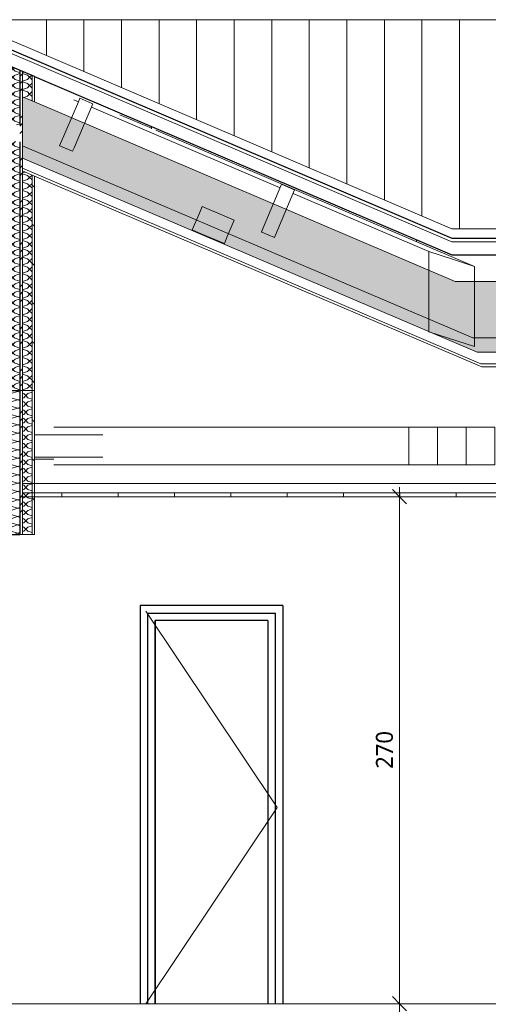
# Model space of a CAD drawing. Header units: millimetres. Extents: x -21851 to 219842, y -3161 to 6433.
# Tile 69 of 81: x 186480 to 188975, y -3 to 5240. Entities that reach past the tile are written whole.
import ezdxf

# ---------------------------------------------------------------- set-up
doc = ezdxf.new("R2010")
doc.units = ezdxf.units.MM
for name, color, linetype, lineweight in [('A-ANNO-DIMS', 211, 'Continuous', 9), ('A-ANNO-DIMS-50', 211, 'Continuous', 9), ('A-CLNG', 13, 'Continuous', 13), ('A-CLNG-FNSH', 13, 'Continuous', 13), ('A-CLNG-PATT', 13, 'Continuous', 13), ('A-DOOR', 31, 'Continuous', 25), ('A-DOOR-FRAM', 31, 'Continuous', 25), ('A-FLOR-FNSH', 192, 'Continuous', 13), ('A-ROOF', 132, 'Continuous', 13), ('A-ROOF-FNSH', 132, 'Continuous', 13), ('A-ROOF-PATT', 132, 'Continuous', 13), ('A-WALL', 113, 'Continuous', 13), ('A-WALL-FNSH', 113, 'Continuous', 13), ('A-WALL-PATT', 111, 'Continuous', 13), ('S-BEAM', 12, 'Continuous', 13)]:
    doc.layers.add(name, color=color, linetype=linetype, lineweight=lineweight)
doc.styles.add('Trebuchet MS', font='trebuc.ttf', dxfattribs={"height": 90})
doc.dimstyles.new('Cotes100e_Intérieur', dxfattribs={"dimscale": 304.8, "dimtxt": 92.785582, "dimasz": 0.246063, "dimexe": 0.164042, "dimexo": 0.0625, "dimgap": 0.032808, "dimtad": 1, "dimdec": 0, "dimlfac": 0.1, "dimzin": 0, "dimdsep": 46, "dimtxsty": 'Trebuchet MS', "dimblk1": 'OBLIQUE', "dimblk2": 'OBLIQUE', "dimsah": 1, "dimcen": 0.09, "dimdle": 0.164042, "dimazin": 0, "dimtfac": 1, "dimtdec": 4, "dimtix": 1, "dimtmove": 0, "dimatfit": 3, "dimfxl": 0.164042, "dimfxlon": 1, "dimtvp": 1, "dimtolj": 1, "dimtzin": 0, "dimarcsym": 2})
pattern_1 = [(248.1, (203538.05, 4381.24), (-12.01426, -198.42276), [15.715, -110.008]), (248.1, (203537.9, 4296.61), (-12.01426, -198.42276), [15.715, -110.008]), (248.1, (203497.16, 4363.8), (-12.01426, -198.42276), [15.715, -110.008]), (248.1, (203497.02, 4279.17), (-12.01426, -198.42276), [15.715, -110.008]), (274.665, (203532.187, 4366.656), (57.74294, -361.96689), [35.141, -245.986]), (274.665, (203535.045, 4331.631), (57.74294, -361.96689), [35.141, -245.986]), (274.665, (203491.3, 4349.217), (57.74294, -361.96689), [35.141, -245.986]), (274.665, (203494.16, 4314.192), (57.74294, -361.96689), [35.141, -245.986]), (338.1, (203558.346, 4305.326), (-151.52924, 128.66554), [15.715, -110.008]), (338.1, (203497.16, 4363.8), (-151.52924, 128.66554), [15.715, -110.008]), (338.1, (203517.46, 4287.89), (-151.52924, 128.66554), [15.715, -110.008]), (338.1, (203456.276, 4346.36), (-151.52924, 128.66554), [15.715, -110.008]), (311.535, (203535.045, 4331.631), (-221.286923, 292.20947), [35.141, -245.986]), (311.535, (203511.743, 4357.937), (-221.286923, 292.20947), [35.141, -245.986]), (311.535, (203494.16, 4314.192), (-221.286923, 292.20947), [35.141, -245.986]), (311.535, (203470.858, 4340.497), (-221.286923, 292.20947), [35.141, -245.986])]
pattern_2 = [(315, (186335.07, 2882.48), (177.8, -88.9), [15.715, -110.008]), (315, (186412.856, 2849.145), (177.8, -88.9), [15.715, -110.008]), (315, (186335.07, 2838.03), (177.8, -88.9), [15.715, -110.008]), (315, (186412.856, 2804.695), (177.8, -88.8996), [15.715, -110.008]), (341.565, (186346.18, 2871.37), (355.5996, -88.8998), [35.141, -245.986]), (341.565, (186379.518, 2860.258), (355.5996, -88.8998), [35.141, -245.986]), (341.565, (186346.18, 2826.92), (355.5996, -88.8998), [35.141, -245.986]), (341.565, (186379.518, 2815.808), (355.5996, -88.8998), [35.141, -245.986]), (45, (186412.856, 2871.37), (-177.8, -88.9), [15.715, -110.008]), (45, (186335.07, 2838.03), (-177.8, -88.9), [15.715, -110.008]), (45, (186412.856, 2826.92), (-177.8, -88.9), [15.715, -110.008]), (45, (186335.07, 2793.58), (-177.8, -88.8996), [15.715, -110.008]), (18.435, (186379.518, 2860.258), (-355.5996, -88.8998), [35.141, -245.986]), (18.435, (186346.18, 2849.145), (-355.5996, -88.8998), [35.141, -245.986]), (18.435, (186379.518, 2815.808), (-355.5996, -88.8998), [35.141, -245.986]), (18.435, (186346.18, 2804.695), (-355.5996, -88.8998), [35.141, -245.986])]
pattern_3 = [(45, (189704.48, 3183.11), (-112.253, 112.253), []), (45, (189744.16, 3183.11), (0, 224.5064), []), (45, (189664.79, 3183.11), (0, 224.5064), [])]
pattern_4 = [(108.435, (189758.62, 3183.11), (-208.25, 416.4999), [79.025, -579.519]), (139.399, (189733.63, 3258.083), (-1249.50494, 1041.24307), [38.399, -1881.571]), (136.848, (189912.726, 3283.073), (-3123.769422, 2915.478892), [91.346, -4475.934]), (109.983, (189846.086, 3345.548), (-624.746965, 1666.00133), [48.75, -2388.754]), (90, (189829.43, 3183.11), (-208.25, 208.25), [41.65, -166.6]), (118.443, (189829.426, 3224.763), (1457.75313, -2707.248388), [113.682, -5570.435]), (84.289, (189775.28, 3324.723), (-208.26365, -1874.24838), [41.858, -2051.029]), (129.806, (189779.446, 3366.373), (833.00754, -1041.24396), [32.53, -1593.955])]
pattern_5 = [(315, (186177.07, 4355.15), (177.8, -88.8996), [15.715, -110.008]), (315, (186254.855, 4321.814), (177.8, -88.8996), [15.715, -110.008]), (315, (186177.07, 4310.7), (177.8, -88.8996), [15.715, -110.008]), (315, (186254.855, 4277.364), (177.8, -88.8996), [15.715, -110.008]), (341.565, (186188.18, 4344.04), (355.5996, -88.89985), [35.141, -245.986]), (341.565, (186221.518, 4332.927), (355.5996, -88.89985), [35.141, -245.986]), (341.565, (186188.18, 4299.59), (355.5996, -88.89985), [35.141, -245.986]), (341.565, (186221.518, 4288.477), (355.5996, -88.89985), [35.141, -245.986]), (45, (186254.856, 4344.04), (-177.8, -88.8996), [15.715, -110.008]), (45, (186177.07, 4310.7), (-177.8, -88.8996), [15.715, -110.008]), (45, (186254.856, 4299.59), (-177.8, -88.8996), [15.715, -110.008]), (45, (186177.07, 4266.25), (-177.8, -88.8996), [15.715, -110.008]), (18.435, (186221.518, 4332.927), (-355.5996, -88.89985), [35.141, -245.986]), (18.435, (186188.18, 4321.814), (-355.5996, -88.89985), [35.141, -245.986]), (18.435, (186221.518, 4288.477), (-355.5996, -88.89985), [35.141, -245.986]), (18.435, (186188.18, 4277.364), (-355.5996, -88.89985), [35.141, -245.986])]

# ---------------------------------------------------------------- blocks, each defined once
blk = doc.blocks.new('Family - IfcBeam - PANNE-251776-COUPE LL_50')
at = {"layer": 'S-BEAM', "color": 10, "lineweight": 18}
for p, q in [((2959.4, 4667.4), (2959.4, 4670.7)), ((2959.4, 4658.5), (2959.4, 4667.4)), ((2959.4, 4667.4), (2966.9, 4667.4))]:
    blk.add_line(p, q, dxfattribs=at)
blk = doc.blocks.new('Family - IfcBeam - CVT-251900-COUPE LL_50')
at = {"layer": 'S-BEAM', "color": 10, "lineweight": 18}
for p, q in [((3214.9, 4210.5), (3176.6, 4120.7)), ((3229.6, 4244.9), (3214.9, 4210.5)), ((3350.8, 4193.2), (3229.6, 4244.9)), ((3400.8, 4171.9), (3350.8, 4193.2)), ((3363.6, 4084.7), (3400.8, 4171.9)), ((3176.6, 4120.7), (3225.1, 4100)), ((3225.1, 4100), (3347.8, 4047.7)), ((3347.8, 4047.7), (3363.6, 4084.7))]:
    blk.add_line(p, q, dxfattribs=at)
blk = doc.blocks.new('Family - IfcBeam - POUTRE-252004-COUPE LL_50')
at = {"layer": 'S-BEAM', "color": 10, "lineweight": 18}
for p, q in [((2439.7, 3070), (4329.7, 3070)), ((4398.9, 3070), (4329.7, 3070)), ((4329.7, 3070), (4329.7, 2963.2)), ((4482.2, 3070), (4398.9, 3070)), ((4482.2, 2982.4), (4482.2, 3070)), ((4329.7, 2963.2), (4329.7, 2870)), ((4482.2, 2870), (4482.2, 2982.4)), ((4329.7, 2870), (2439.7, 2870)), ((4329.7, 2870), (4413.5, 2870)), ((4413.5, 2870), (4482.2, 2870))]:
    blk.add_line(p, q, dxfattribs=at)
blk = doc.blocks.new('Family - IfcBeam - POUTRE-252032-COUPE LL_50')
at = {"layer": 'S-BEAM', "color": 10, "lineweight": 18}
for p, q in [((2570.8, 4802.9), (2546.5, 4813.3)), ((3644.7, 4343.8), (2639.7, 4773.4)), ((2959.4, 4662), (2790.5, 4734.2)), ((4680.5, 3926.2), (2983.8, 4651.5)), ((4436.5, 4005.2), (3713.5, 4314.3)), ((4436.5, 4005.2), (4436.5, 3775)), ((4562.4, 3964.4), (4436.5, 4005.2)), ((4680.5, 3926.2), (4562.4, 3964.4)), ((4680.5, 3718.9), (4680.5, 3926.2)), ((4436.5, 3775), (4436.5, 3578.4)), ((4680.5, 3499.4), (4680.5, 3718.9)), ((4436.5, 3578.4), (4541.2, 3544.5)), ((4541.2, 3544.5), (4680.5, 3499.4))]:
    blk.add_line(p, q, dxfattribs=at)
blk = doc.blocks.new('Family - IfcBeam - POUTRE-252088-COUPE LL_50')
at = {"layer": 'S-BEAM', "color": 10, "lineweight": 18}
for p, q in [((4482.2, 3070), (4634.7, 3070)), ((4693, 3070), (4634.7, 3070)), ((4634.7, 3070), (4634.7, 2948.6)), ((4787.2, 3070), (4693, 3070)), ((4787.2, 2997.1), (4787.2, 3070)), ((4787.2, 2870), (4787.2, 2997.1)), ((4634.7, 2948.6), (4634.7, 2870)), ((4634.7, 2870), (4482.2, 2870)), ((4634.7, 2870), (4730, 2870)), ((4730, 2870), (4787.2, 2870))]:
    blk.add_line(p, q, dxfattribs=at)
blk = doc.blocks.new('Family - IfcBeam - PANNE-252306-COUPE LL_50')
at = {"layer": 'S-BEAM', "color": 10, "lineweight": 18}
blk.add_line((4370.7, 4058.6), (4370.7, 4067.3), dxfattribs=at)
blk = doc.blocks.new('Family - IfcBeam - PANNE-252506-COUPE LL_50')
at = {"layer": 'S-BEAM', "color": 10, "lineweight": 18}
for p, q in [((2570.7, 4802.7), (2470.8, 4568.5)), ((2547.8, 4557.8), (2647.7, 4792)), ((2578.7, 4821.4), (2570.7, 4802.7)), ((2642.5, 4794.2), (2578.7, 4821.4)), ((2647.7, 4792), (2642.5, 4794.2)), ((2470.8, 4568.5), (2475.9, 4566.3)), ((2475.9, 4566.3), (2539.8, 4539.1)), ((2539.8, 4539.1), (2547.8, 4557.8))]:
    blk.add_line(p, q, dxfattribs=at)
blk = doc.blocks.new('Family - IfcBeam - PANNE-252608-COUPE LL_50')
at = {"layer": 'S-BEAM', "color": 10, "lineweight": 18}
for p, q in [((3649.2, 4354.7), (3545, 4110.3)), ((3652.8, 4363.3), (3649.2, 4354.7)), ((3719.5, 4334.8), (3652.8, 4363.3)), ((3617.6, 4089.5), (3721.8, 4333.8)), ((3721.8, 4333.8), (3719.5, 4334.8)), ((3545, 4110.3), (3547.3, 4109.3)), ((3547.3, 4109.3), (3614, 4080.9)), ((3614, 4080.9), (3617.6, 4089.5))]:
    blk.add_line(p, q, dxfattribs=at)
blk = doc.blocks.new('Family - IfcBeam - CVT-252644-COUPE LL_50')
at = {"layer": 'S-BEAM', "color": 10, "lineweight": 18}
for p, q in [((2336.1, 3030), (2700, 3030)), ((2336.1, 2910), (2700, 2910))]:
    blk.add_line(p, q, dxfattribs=at)
blk = doc.blocks.new('GROUPE SCOLAIRE ST JULIEN - PRO - Ind A_importrevit_ifc-4-COUPE LL_50')
at = {"layer": 'S-BEAM', "color": 10, "lineweight": 18}
for name in ['Family - IfcBeam - PANNE-252506-COUPE LL_50', 'Family - IfcBeam - POUTRE-252032-COUPE LL_50', 'Family - IfcBeam - PANNE-251776-COUPE LL_50', 'Family - IfcBeam - PANNE-252608-COUPE LL_50', 'Family - IfcBeam - CVT-251900-COUPE LL_50', 'Family - IfcBeam - PANNE-252306-COUPE LL_50', 'Family - IfcBeam - POUTRE-252004-COUPE LL_50', 'Family - IfcBeam - POUTRE-252088-COUPE LL_50', 'Family - IfcBeam - CVT-252644-COUPE LL_50']:
    blk.add_blockref(name, (0, 0), dxfattribs=at)
blk = doc.blocks.new('PINT_ plein-vitré - P60 plein-7772797-COUPE LL_50')
at = {"layer": 'A-DOOR', "color": 20}
for p, q in [((3659.9, 2120), (2899.9, 2120)), ((2899.9, 2120), (2899.9, 0)), ((3659.9, 2120), (3659.9, 0)), ((2939.9, 0), (2939.9, 2080)), ((2939.9, 2080), (3619.9, 2080)), ((3619.9, 0), (3619.9, 2080)), ((3579.9, 2040), (2979.9, 2040)), ((2979.9, 0), (2979.9, 2040)), ((3579.9, 2040), (3579.9, 0))]:
    blk.add_line(p, q, dxfattribs=at)
at = {"layer": 'A-DOOR', "color": 30, "lineweight": 13}
for q in [(2929.9, 2090), (2929.9, 0)]:
    blk.add_line((3629.9, 1045), q, dxfattribs=at)
at = {"layer": 'A-DOOR-FRAM', "color": 20}
blk.add_line((2979.9, 2040), (2979.9, 0), dxfattribs=at)
blk = doc.blocks.new('DIMBLOCK39-COUPE LL_50')
at = {"layer": 'A-ANNO-DIMS-50'}
for p, q in [((188502.1, 2700), (188464.6, 2737.5)), ((188502.1, 2750), (188502.1, -50)), ((188502.1, 2700), (188452.1, 2700)), ((188502.1, 2700), (188539.6, 2662.5)), ((188502.1, 2700), (188552.1, 2700)), ((188502.1, 0), (188452.1, 0)), ((188502.1, 0), (188464.6, 37.5)), ((188502.1, 0), (188539.6, -37.5)), ((188502.1, 0), (188552.1, 0))]:
    blk.add_line(p, q, dxfattribs=at)
at = {"layer": 'A-ANNO-DIMS-50', "color": 0, "insert": (188376.9, 1250.9), "char_height": 90, "width": 237.783, "attachment_point": 1, "rotation": 90, "line_spacing_factor": 1.048425, "style": 'Trebuchet MS'}
blk.add_mtext('270', dxfattribs=at)
blk = doc.blocks.new('_Oblique')
at = {"color": 0, "linetype": 'ByBlock', "lineweight": -2}
blk.add_line((-0.5, -0.5), (0.5, 0.5), dxfattribs=at)

msp = doc.modelspace()

# ---------------------------------------------------------------- hatches: boundary and pattern name
at = {"layer": 'A-CLNG-PATT'}
h = msp.add_hatch(dxfattribs=at)
h.set_pattern_fill('FP_116', color=30, style=0, pattern_type=2)
h.set_pattern_definition([(90, (189704.48, 3183.1), (-300, 2e-14), [])])
h.paths.add_polyline_path([(204722.2, 2700), (204729.5, 2700), (204729.5, 2720), (186495.1, 2720), (186495.1, 2700), (203966.2, 2700)])
at = {"layer": 'A-ROOF-PATT'}
h = msp.add_hatch(dxfattribs=at)
h.set_pattern_fill('FP_83', color=30, style=0, pattern_type=2)
h.set_pattern_definition([(90, (184221.93, -2101.1), (-200, 1e-14), [])])
h.paths.add_polyline_path([(202506.4, 4127), (205110.5, 5240), (186177.1, 5240), (188780.5, 4127), (202454.1, 4127)])
h = msp.add_hatch(dxfattribs=at)
h.set_pattern_fill('FP_112', color=30, angle=-135, style=0, pattern_type=2)
h.set_pattern_definition(pattern_1)
h.paths.add_polyline_path([(189602, 3545.3), (202189.8, 3545.3), (204792.5, 4655.4), (204792.5, 4916.3), (202283.6, 3846.2), (188799.4, 3846.2), (186495.1, 4829.1), (186495.1, 4568.1), (188893.2, 3545.3)])
h = msp.add_hatch(dxfattribs=at)
h.set_pattern_fill('FP_112', color=30, angle=-135, style=0, pattern_type=2)
h.set_pattern_definition(pattern_1)
h.paths.add_polyline_path([(193382, 3470), (202166.4, 3470), (204792.5, 4590.2), (204792.5, 4655.4), (202189.8, 3545.3), (188893.2, 3545.3), (186495.1, 4568.1), (186495.1, 4502.9), (188916.6, 3470), (192626, 3470)])
at = {"layer": 'A-WALL-PATT'}
h = msp.add_hatch(dxfattribs=at)
h.set_pattern_fill('FP_100', color=30, angle=-135, style=0, pattern_type=2)
h.set_pattern_definition(pattern_5)
h.paths.add_polyline_path([(186388.9, 3265.9), (186480.1, 3265.9), (186480.1, 4590), (186335.1, 4590), (186335.1, 3265.9)])
h.paths.add_polyline_path([(186480.1, 4680), (186480.1, 4970.5), (186335.1, 5032.5), (186335.1, 4680)])
h = msp.add_hatch(dxfattribs=at)
h.set_pattern_fill('FP_102', color=30, style=0, pattern_type=2)
h.set_pattern_definition(pattern_3)
h.paths.add_polyline_path([(186495.1, 3265.9), (186495.1, 4964), (186480.1, 4970.5), (186480.1, 3265.9)])
h = msp.add_hatch(dxfattribs=at)
h.set_pattern_fill('FP_100', color=30, angle=-135, style=0, pattern_type=2)
h.set_pattern_definition(pattern_5)
h.paths.add_polyline_path([(186495.1, 3265.9), (186546.1, 3265.9), (186546.1, 4412.7), (186495.1, 4434.4), (186495.1, 3534)])
h.paths.add_polyline_path([(186546.1, 4807.3), (186546.1, 4942.2), (186495.1, 4964), (186495.1, 4829.1), (186541.6, 4809.2)])
h = msp.add_hatch(dxfattribs=at)
h.set_pattern_fill('FP_114', color=30, style=0, pattern_type=2)
h.set_pattern_definition(pattern_4)
h.paths.add_polyline_path([(186546.1, 3265.9), (186558.1, 3265.9), (186558.1, 4407.6), (186546.1, 4412.7), (186546.1, 3534)])
h.paths.add_polyline_path([(186558.1, 4802.2), (186558.1, 4937.1), (186546.1, 4942.2), (186546.1, 4807.3)])
h = msp.add_hatch(dxfattribs=at)
h.set_pattern_fill('FP_90', color=30, angle=-135, style=0, pattern_type=2)
h.set_pattern_definition(pattern_2)
h.paths.add_polyline_path([(186335.1, 2499.1), (186480.1, 2499.1), (186480.1, 3265.9), (186335.1, 3265.9), (186335.1, 2500)])
h = msp.add_hatch(dxfattribs=at)
h.set_pattern_fill('FP_102', color=30, style=0, pattern_type=2)
h.set_pattern_definition(pattern_3)
h.paths.add_polyline_path([(186480.1, 2499.1), (186495.1, 2499.1), (186495.1, 3265.9), (186480.1, 3265.9), (186480.1, 2577.7)])
h = msp.add_hatch(dxfattribs=at)
h.set_pattern_fill('FP_90', color=30, angle=-135, style=0, pattern_type=2)
h.set_pattern_definition(pattern_2)
h.paths.add_polyline_path([(186495.1, 2499.1), (186546.1, 2499.1), (186546.1, 3265.9), (186495.1, 3265.9), (186495.1, 2577.7)])
h = msp.add_hatch(dxfattribs=at)
h.set_pattern_fill('FP_114', color=30, style=0, pattern_type=2)
h.set_pattern_definition(pattern_4)
h.paths.add_polyline_path([(186558.1, 2499.1), (186558.1, 3265.9), (186546.1, 3265.9), (186546.1, 2499.1)])

# ---------------------------------------------------------------- linework, layer by layer
at = {"layer": 'A-CLNG', "color": 30}
for p, q in [((204729.5, 2770), (186495.1, 2770)), ((204729.5, 2720), (186495.1, 2720))]:
    msp.add_line(p, q, dxfattribs=at)
at = {"layer": 'A-CLNG-FNSH', "color": 30}
msp.add_line((186495.1, 2700), (204729.5, 2700), dxfattribs=at)
at = {"layer": 'A-FLOR-FNSH', "color": 30}
msp.add_line((196542.4, 0), (182259.4, 0), dxfattribs=at)
at = {"layer": 'A-ROOF', "color": 30}
for p, q in [((186177.1, 5240), (205110.5, 5240)), ((186177.1, 5170), (188780.5, 4057)), ((188799.4, 3846.2), (186558.1, 4802.2)), ((186495.1, 4568.1), (188893.2, 3545.3)), ((186495.1, 4502.9), (188916.6, 3470)), ((186495.1, 4448.6), (188936.2, 3407.3)), ((186495.1, 4434.4), (186558.1, 4407.6)), ((188780.5, 4057), (202506.4, 4057)), ((202283.6, 3846.2), (188799.4, 3846.2)), ((188893.2, 3545.3), (199598, 3545.3)), ((188916.6, 3470), (202166.4, 3470)), ((188936.2, 3407.3), (202146.9, 3407.3))]:
    msp.add_line(p, q, dxfattribs=at)
at = {"layer": 'A-ROOF', "color": 20, "lineweight": 25}
for p, q in [((186177.1, 5190), (188780.5, 4077)), ((186558.1, 4937.1), (188780.5, 3987)), ((188780.5, 4077), (202506.4, 4077)), ((188780.5, 3987), (202506.4, 3987))]:
    msp.add_line(p, q, dxfattribs=at)
at = {"layer": 'A-ROOF-FNSH', "color": 30}
for p, q in [((188780.5, 4127), (186177.1, 5240)), ((186558.1, 4407.6), (188941.2, 3391)), ((202506.4, 4127), (188780.5, 4127)), ((188941.2, 3391), (202141.8, 3391))]:
    msp.add_line(p, q, dxfattribs=at)
at = {"layer": 'A-WALL', "color": 20, "lineweight": 25}
for p, q in [((186558.1, 4937.1), (186335.1, 5032.5)), ((186480.1, 4970.5), (186480.1, 4680)), ((186480.1, 4590), (186480.1, 2499.1)), ((186281.1, 3265.9), (186480.1, 3265.9)), ((186335.1, 2499.1), (186480.1, 2499.1))]:
    msp.add_line(p, q, dxfattribs=at)
at = {"layer": 'A-WALL', "color": 30}
for p, q in [((186495.1, 4964), (186495.1, 2499.1)), ((186546.1, 4942.2), (186546.1, 4807.3)), ((186495.1, 4829.1), (186558.1, 4802.2)), ((186546.1, 4412.7), (186546.1, 2499.1)), ((186495.1, 3265.9), (186480.1, 3265.9)), ((186558.1, 2900), (186661.7, 2900)), ((186480.1, 2499.1), (186495.1, 2499.1))]:
    msp.add_line(p, q, dxfattribs=at)
at = {"layer": 'A-WALL-FNSH', "color": 30}
for p, q in [((186558.1, 4802.2), (186558.1, 4937.1)), ((186558.1, 2499.1), (186558.1, 4407.6)), ((186495.1, 3265.9), (186558.1, 3265.9)), ((186495.1, 2499.1), (186558.1, 2499.1))]:
    msp.add_line(p, q, dxfattribs=at)

# ---------------------------------------------------------------- block references
at = {"color": 50, "lineweight": 5}
msp.add_blockref('GROUPE SCOLAIRE ST JULIEN - PRO - Ind A_importrevit_ifc-4-COUPE LL_50', (184221.9, 0), dxfattribs=at)
at = {"layer": 'A-DOOR', "color": 30, "lineweight": 13}
msp.add_blockref('PINT_ plein-vitré - P60 plein-7772797-COUPE LL_50', (184221.9, 0), dxfattribs=at)

# ---------------------------------------------------------------- dimensions: what is measured, and where the dimension line sits
at = {"layer": 'A-ANNO-DIMS'}
dim = msp.add_linear_dim(base=(188502.1, 0), p1=(188552.1, 2700), p2=(188552.1, 0), angle=90, dimstyle='Cotes100e_Intérieur', override={"dimpost": '<>', "dimfxl": 2700}, dxfattribs=at)
dim.commit()
dim.dimension.update_dxf_attribs({"geometry": 'DIMBLOCK39-COUPE LL_50', "text_midpoint": (188446.3, 1350)})

doc.saveas('drawing.dxf')
